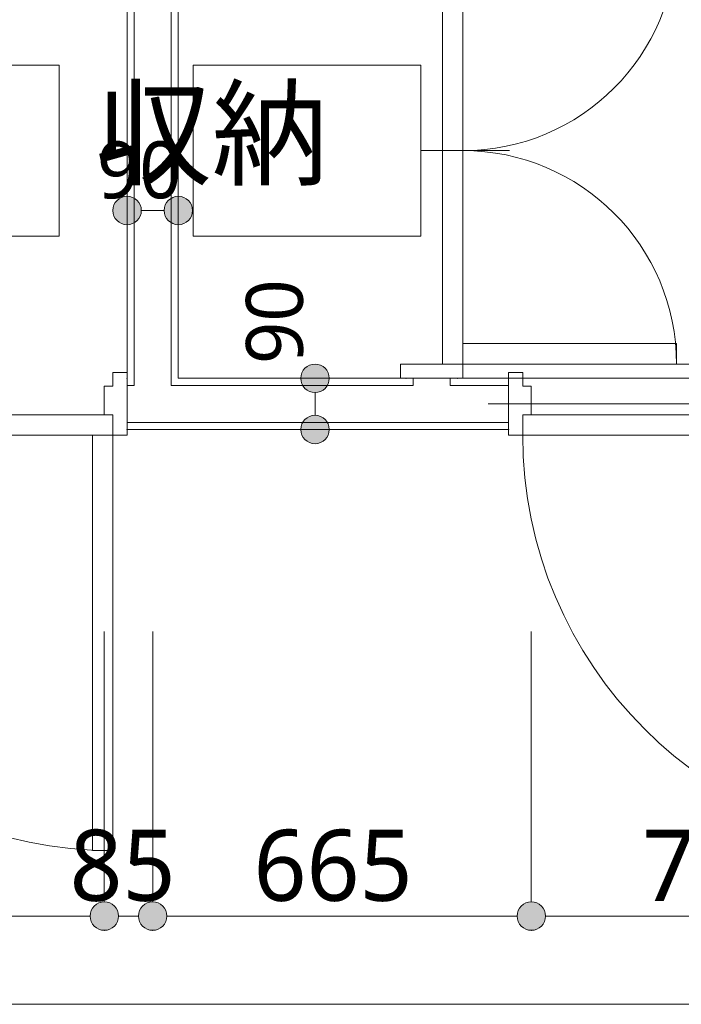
# Model space of a CAD drawing. Header units: millimetres. Extents: x 0 to 841, y 0 to 1188.
# Tile 90 of 98: x 651 to 675, y 1041 to 1075. Entities that reach past the tile are written whole.
import ezdxf
from ezdxf.xclip import XClip

# ---------------------------------------------------------------- set-up
doc = ezdxf.new("R2010")
doc.units = ezdxf.units.MM
doc.header["$MEASUREMENT"] = 0
doc.header["$XCLIPFRAME"] = 0
doc.linetypes.add('Wipeout_Contour', pattern=[1000, 0, -1000])
for name, color, linetype, lineweight in [('Archicadドア_ペン_番号__23', 7, 'Continuous', 15), ('壁-間仕切り_ペン_番号__141', 7, 'Continuous', 15), ('室名.★_ペン_番号__46', 7, 'Continuous', 13), ('寸法_ペン_番号__45', 7, 'Continuous', 13), ('寸法_ペン_番号__46', 7, 'Continuous', 13)]:
    doc.layers.add(name, color=color, linetype=linetype, lineweight=lineweight)
for name, color, linetype, lineweight, true_color in [('Archicadドア_ペン_番号__63', 251, 'Continuous', 5, 0x6a6a6a), ('壁-間仕切り_ペン_番号__161', 251, 'Continuous', 5, 0x6a6a6a), ('室名.★_ペン_番号__85', 251, 'Continuous', 5, 0x6a6a6a), ('寸法_ペン_番号__85', 251, 'Continuous', 5, 0x6a6a6a), ('床_ペン_番号__89', 251, 'Continuous', 5, 0x6a6a6a)]:
    doc.layers.add(name, color=color, linetype=linetype, lineweight=lineweight, true_color=true_color)
for name, color, linetype in [('壁-間仕切り', 7, 'Continuous'), ('室名.★', 7, 'Continuous'), ('寸法', 7, 'Continuous'), ('床', 7, 'Continuous')]:
    doc.layers.add(name, color=color, linetype=linetype)
doc.styles.add('GENERATED_STYLE_1', font='meiryo.ttc')

# ---------------------------------------------------------------- blocks, each defined once
blk = doc.blocks.new('図面_6_6', base_point=(598.263, 1001.922))
at = {"color": 254, "linetype": 'Wipeout_Contour', "lineweight": 0, "ltscale": 22881.22973}
blk.add_wipeout([(488.263, 926.959), (582.263, 926.959), (724.263, 926.959), (724.263, 969.859), (709.263, 969.859), (709.263, 976.959), (724.263, 976.959), (724.263, 1021.959), (686.663, 1021.959), (686.663, 1062.859), (655.963, 1062.859), (655.963, 1094.959), (636.763, 1094.959), (636.763, 1078.959), (614.963, 1078.959), (614.963, 1061.059), (582.263, 1061.059), (582.263, 991.959), (488.263, 991.959)], dxfattribs=at).dxf.layer = '床'
at = {"layer": '寸法', "linetype": 'Continuous', "lineweight": 0, "true_color": 0x000000}
for points in [[(653.763, 1043.959), (653.801, 1043.767), (653.909, 1043.605), (654.071, 1043.497), (654.263, 1043.459), (654.454, 1043.497), (654.616, 1043.605), (654.725, 1043.767), (654.763, 1043.959), (654.725, 1044.15), (654.616, 1044.312), (654.454, 1044.421), (654.263, 1044.459), (654.071, 1044.421), (653.909, 1044.312), (653.801, 1044.15)], [(655.463, 1043.959), (655.501, 1043.767), (655.609, 1043.605), (655.771, 1043.497), (655.963, 1043.459), (656.154, 1043.497), (656.316, 1043.605), (656.425, 1043.767), (656.463, 1043.959), (656.425, 1044.15), (656.316, 1044.312), (656.154, 1044.421), (655.963, 1044.459), (655.771, 1044.421), (655.609, 1044.312), (655.501, 1044.15)], [(668.763, 1043.959), (668.801, 1043.767), (668.909, 1043.605), (669.071, 1043.497), (669.263, 1043.459), (669.454, 1043.497), (669.616, 1043.605), (669.725, 1043.767), (669.763, 1043.959), (669.725, 1044.15), (669.616, 1044.312), (669.454, 1044.421), (669.263, 1044.459), (669.071, 1044.421), (668.909, 1044.312), (668.801, 1044.15)]]:
    blk.add_hatch(color=18, dxfattribs=at).paths.add_polyline_path(points)
at = {"layer": 'Archicadドア_ペン_番号__23', "color": 7, "linetype": 'Continuous', "lineweight": 15}
for p, q in [((654.563, 1062.579), (654.563, 1063.059)), ((654.563, 1063.059), (655.063, 1063.059)), ((654.263, 1061.579), (654.263, 1062.579)), ((654.263, 1062.579), (654.563, 1062.579)), ((669.263, 1062.579), (668.963, 1062.579)), ((669.263, 1061.579), (669.263, 1062.579)), ((639.963, 1061.579), (654.563, 1061.579)), ((654.563, 1061.579), (654.263, 1061.579)), ((654.563, 1060.859), (654.563, 1061.579)), ((654.563, 1061.579), (654.563, 1060.859)), ((668.963, 1060.859), (668.963, 1061.579)), ((668.963, 1061.579), (669.263, 1061.579)), ((668.963, 1061.579), (683.563, 1061.579)), ((668.963, 1060.859), (668.963, 1061.579)), ((654.563, 1060.859), (639.963, 1060.859)), ((655.063, 1060.859), (654.563, 1060.859)), ((668.463, 1060.859), (668.963, 1060.859)), ((683.563, 1060.859), (668.963, 1060.859))]:
    blk.add_line(p, q, dxfattribs=at)
at = {"layer": 'Archicadドア_ペン_番号__63', "color": 251, "linetype": 'Continuous', "lineweight": 5, "true_color": 0x6a6a6a}
for p, q in [((653.843, 1046.259), (653.843, 1060.859)), ((653.843, 1060.859), (654.563, 1060.859)), ((654.563, 1060.859), (654.563, 1046.259)), ((654.563, 1046.259), (653.843, 1046.259))]:
    blk.add_line(p, q, dxfattribs=at)
for centre in [(654.563, 1060.859), (683.563, 1060.859)]:
    blk.add_arc(centre, 14.6, 180, 270, dxfattribs=at)
at = {"layer": '寸法_ペン_番号__45', "color": 7, "linetype": 'Continuous', "lineweight": 13}
for centre in [(654.263, 1043.959), (655.963, 1043.959), (669.263, 1043.959)]:
    blk.add_circle(centre, 0.5, dxfattribs=at)
at = {"layer": '寸法_ペン_番号__85', "color": 251, "linetype": 'Continuous', "lineweight": 5, "true_color": 0x6a6a6a}
for p, q in [((654.263, 1044.459), (654.263, 1053.959)), ((655.963, 1044.459), (655.963, 1053.959)), ((669.263, 1044.459), (669.263, 1053.959)), ((640.763, 1043.959), (653.763, 1043.959)), ((654.763, 1043.959), (655.463, 1043.959)), ((656.463, 1043.959), (668.763, 1043.959)), ((669.763, 1043.959), (682.763, 1043.959))]:
    blk.add_line(p, q, dxfattribs=at)
for p in [(654.263, 1043.459), (655.963, 1043.459), (669.263, 1043.459)]:
    blk.add_point(p, dxfattribs=at)
at = {"layer": '床_ペン_番号__89', "color": 251, "linetype": 'Continuous', "lineweight": 5, "true_color": 0x6a6a6a, "flags": 128}
blk.add_lwpolyline([(488.263, 926.959), (582.263, 926.959), (724.263, 926.959), (724.263, 969.859), (709.263, 969.859), (709.263, 976.959), (724.263, 976.959), (724.263, 1021.959), (686.663, 1021.959), (686.663, 1062.859), (655.963, 1062.859), (655.963, 1094.959), (636.763, 1094.959), (636.763, 1078.959), (614.963, 1078.959), (614.963, 1061.059), (582.263, 1061.059), (582.263, 991.959), (488.263, 991.959)], close=True, dxfattribs=at)
at = {"layer": '寸法_ペン_番号__46', "color": 7, "linetype": 'Continuous', "lineweight": 13, "char_height": 2.5, "attachment_point": 7, "style": 'GENERATED_STYLE_1'}
for s, insert, width in [('\\A1;{\\pql;\\fMeiryo|b0|i0|c128|p0;\\W1.000000;85}', (653.042, 1044.459), 4.14065), ('\\A1;{\\pql;\\fMeiryo|b0|i0|c128|p0;\\W1.000000;665}', (659.507, 1044.459), 6.21095), ('\\A1;{\\pql;\\fMeiryo|b0|i0|c128|p0;\\W1.000000;700}', (673.157, 1044.459), 6.21095)]:
    blk.add_mtext(s, dxfattribs=dict(at, insert=insert, width=width))
at = {"color": 254, "linetype": 'Wipeout_Contour', "lineweight": 0, "ltscale": 4993.874281}
blk.add_wipeout([(655.063, 1062.609), (655.313, 1062.609), (655.313, 1062.859), (655.063, 1062.859)], dxfattribs=at).dxf.layer = '壁-間仕切り'
at = {"color": 254, "linetype": 'Wipeout_Contour', "lineweight": 0, "ltscale": 5002.511375}
blk.add_wipeout([(655.063, 1061.309), (655.063, 1061.059), (668.463, 1061.059), (668.463, 1061.309)], dxfattribs=at).dxf.layer = '壁-間仕切り'
at = {"color": 254, "linetype": 'Wipeout_Contour', "lineweight": 0, "ltscale": 4929.876158}
blk.add_wipeout([(634.863, 1040.859), (634.863, 1040.609), (684.863, 1040.609), (684.863, 1040.859)], dxfattribs=at).dxf.layer = '壁-間仕切り'
at = {"color": 254, "linetype": 'Wipeout_Contour', "lineweight": 0, "ltscale": 5003.925554}
blk.add_wipeout([(640.677, 1067.859), (652.677, 1067.859), (652.677, 1073.859), (640.677, 1073.859)], dxfattribs=at).dxf.layer = '室名.★'
at = {"color": 254, "linetype": 'Wipeout_Contour', "lineweight": 0, "ltscale": 8914.238134}
blk.add_wipeout([(655.963, 1078.959), (655.963, 1062.859), (665.763, 1062.859), (724.263, 1062.859), (724.263, 1094.959), (665.763, 1094.959), (665.763, 1078.959)], dxfattribs=at).dxf.layer = '床'
at = {"layer": 'Archicadドア_ペン_番号__23', "color": 7, "linetype": 'Continuous', "lineweight": 15}
for p, q in [((666.143, 1078.359), (666.143, 1070.859)), ((666.863, 1070.859), (666.863, 1078.359)), ((666.143, 1070.859), (666.143, 1063.359)), ((666.863, 1070.859), (666.143, 1070.859)), ((666.143, 1070.859), (666.863, 1070.859)), ((666.863, 1063.359), (666.863, 1070.859)), ((666.863, 1063.359), (664.663, 1063.359)), ((666.143, 1063.359), (666.863, 1063.359)), ((668.963, 1063.059), (668.463, 1063.059)), ((668.963, 1062.579), (668.963, 1063.059))]:
    blk.add_line(p, q, dxfattribs=at)
for p in [(655.063, 1062.859), (655.063, 1061.059), (668.463, 1061.059)]:
    blk.add_point(p, dxfattribs=at)
at = {"layer": 'Archicadドア_ペン_番号__63', "color": 251, "linetype": 'Continuous', "lineweight": 5, "true_color": 0x6a6a6a}
for p, q in [((668.503, 1070.859), (664.503, 1070.859)), ((674.363, 1064.079), (666.863, 1064.079)), ((666.863, 1064.079), (666.863, 1063.359)), ((674.363, 1063.359), (674.363, 1064.079)), ((666.863, 1063.359), (674.363, 1063.359))]:
    blk.add_line(p, q, dxfattribs=at)
for centre, start, end in [((666.863, 1078.359), 270, 0), ((666.863, 1063.359), 0, 90)]:
    blk.add_arc(centre, 7.5, start, end, dxfattribs=at)
at = {"layer": '壁-間仕切り_ペン_番号__141', "color": 7, "linetype": 'Continuous', "lineweight": 15, "flags": 128}
for points in [[(655.063, 1061.059), (668.463, 1061.059)], [(684.863, 1040.859), (634.863, 1040.859)]]:
    blk.add_lwpolyline(points, dxfattribs=at)
at = {"layer": '室名.★_ペン_番号__85', "color": 251, "linetype": 'Continuous', "lineweight": 5, "true_color": 0x6a6a6a, "flags": 128}
blk.add_lwpolyline([(640.677, 1067.859), (652.677, 1067.859), (652.677, 1073.859), (640.677, 1073.859)], close=True, dxfattribs=at)
at = {"layer": '寸法_ペン_番号__85', "color": 251, "linetype": 'Continuous', "lineweight": 5, "true_color": 0x6a6a6a}
blk.add_line((677.247, 1063.359), (667.747, 1063.359), dxfattribs=at)
at = {"layer": '床_ペン_番号__89', "color": 251, "linetype": 'Continuous', "lineweight": 5, "true_color": 0x6a6a6a, "flags": 128}
blk.add_lwpolyline([(655.963, 1078.959), (655.963, 1062.859), (665.763, 1062.859), (724.263, 1062.859), (724.263, 1094.959), (665.763, 1094.959), (665.763, 1078.959)], close=True, dxfattribs=at)
at = {"layer": '寸法_ペン_番号__46', "color": 7, "linetype": 'Continuous', "lineweight": 13, "insert": (661.266, 1063.359), "char_height": 2, "width": 3.31252, "attachment_point": 7, "rotation": 90, "style": 'GENERATED_STYLE_1'}
blk.add_mtext('\\A1;{\\pql;\\fMeiryo|b0|i0|c128|p0;\\W1.000000;90}', dxfattribs=at)
at = {"color": 254, "linetype": 'Wipeout_Contour', "lineweight": 0, "ltscale": 5014.557187}
blk.add_wipeout([(664.863, 1062.609), (665.113, 1062.609), (665.113, 1062.859), (664.863, 1062.859)], dxfattribs=at).dxf.layer = '壁-間仕切り'
at = {"color": 254, "linetype": 'Wipeout_Contour', "lineweight": 0, "ltscale": 5020.028722}
blk.add_wipeout([(666.663, 1062.859), (666.663, 1062.609), (668.463, 1062.609), (668.463, 1062.859)], dxfattribs=at).dxf.layer = '壁-間仕切り'
at = {"layer": 'Archicadドア_ペン_番号__23', "color": 7, "linetype": 'Continuous', "lineweight": 15}
blk.add_line((666.863, 1062.859), (666.863, 1063.359), dxfattribs=at)
blk.add_point((668.463, 1062.859), dxfattribs=at)
at = {"color": 254, "linetype": 'Wipeout_Contour', "lineweight": 0, "ltscale": 5005.84002}
blk.add_wipeout([(656.863, 1062.609), (664.863, 1062.609), (664.863, 1062.859), (656.863, 1062.859)], dxfattribs=at).dxf.layer = '壁-間仕切り'
at = {"color": 254, "linetype": 'Wipeout_Contour', "lineweight": 0, "ltscale": 5017.848703}
blk.add_wipeout([(666.413, 1062.609), (666.663, 1062.609), (666.663, 1062.859), (666.413, 1062.859)], dxfattribs=at).dxf.layer = '壁-間仕切り'
at = {"layer": 'Archicadドア_ペン_番号__23', "color": 7, "linetype": 'Continuous', "lineweight": 15}
blk.add_line((664.663, 1063.359), (664.663, 1062.859), dxfattribs=at)
for p in [(664.863, 1062.859), (666.663, 1062.859)]:
    blk.add_point(p, dxfattribs=at)
at = {"layer": '壁-間仕切り_ペン_番号__141', "color": 7, "linetype": 'Continuous', "lineweight": 15, "flags": 128}
blk.add_lwpolyline([(668.463, 1062.859), (666.663, 1062.859)], dxfattribs=at)
at = {"color": 254, "linetype": 'Wipeout_Contour', "lineweight": 0, "ltscale": 4997.130784}
blk.add_wipeout([(656.613, 1062.609), (656.863, 1062.609), (656.863, 1062.859), (656.613, 1062.859)], dxfattribs=at).dxf.layer = '壁-間仕切り'
at = {"color": 254, "linetype": 'Wipeout_Contour', "lineweight": 0, "ltscale": 5017.137839}
blk.add_wipeout([(666.413, 1061.309), (668.463, 1061.309), (668.463, 1062.609), (666.413, 1062.609)], dxfattribs=at).dxf.layer = '壁-間仕切り'
at = {"layer": 'Archicadドア_ペン_番号__23', "color": 7, "linetype": 'Continuous', "lineweight": 15}
for p, q in [((668.463, 1063.059), (668.463, 1062.559)), ((668.463, 1061.359), (668.463, 1060.859))]:
    blk.add_line(p, q, dxfattribs=at)
at = {"layer": '壁-間仕切り_ペン_番号__141', "color": 7, "linetype": 'Continuous', "lineweight": 15}
for p, q in [((668.463, 1062.609), (668.463, 1062.859)), ((668.463, 1061.309), (668.463, 1062.609)), ((668.463, 1061.059), (668.463, 1061.309))]:
    blk.add_line(p, q, dxfattribs=at)
at = {"layer": '壁-間仕切り_ペン_番号__141', "color": 7, "linetype": 'Continuous', "lineweight": 15, "flags": 128}
blk.add_lwpolyline([(664.863, 1062.859), (656.863, 1062.859)], dxfattribs=at)
at = {"layer": '寸法_ペン_番号__85', "color": 251, "linetype": 'Continuous', "lineweight": 5, "true_color": 0x6a6a6a}
blk.add_line((677.247, 1061.959), (667.747, 1061.959), dxfattribs=at)
at = {"color": 254, "linetype": 'Wipeout_Contour', "lineweight": 0, "ltscale": 5013.575355}
blk.add_wipeout([(665.113, 1061.309), (666.413, 1061.309), (666.413, 1062.609), (665.113, 1062.609)], dxfattribs=at).dxf.layer = '壁-間仕切り'
at = {"layer": '壁-間仕切り_ペン_番号__161', "color": 251, "linetype": 'Continuous', "lineweight": 5, "true_color": 0x6a6a6a}
for p, q in [((666.413, 1062.609), (666.413, 1062.859)), ((668.463, 1062.609), (666.413, 1062.609)), ((666.413, 1061.309), (668.463, 1061.309))]:
    blk.add_line(p, q, dxfattribs=at)
at = {"color": 254, "linetype": 'Wipeout_Contour', "lineweight": 0, "ltscale": 5003.209778}
blk.add_wipeout([(656.613, 1061.309), (665.113, 1061.309), (665.113, 1062.609), (656.613, 1062.609)], dxfattribs=at).dxf.layer = '壁-間仕切り'
at = {"layer": '寸法', "linetype": 'Continuous', "lineweight": 0, "true_color": 0x000000}
for points in [[(661.166, 1062.859), (661.205, 1062.667), (661.313, 1062.505), (661.475, 1062.397), (661.666, 1062.359), (661.858, 1062.397), (662.02, 1062.505), (662.128, 1062.667), (662.166, 1062.859), (662.128, 1063.05), (662.02, 1063.212), (661.858, 1063.321), (661.666, 1063.359), (661.475, 1063.321), (661.313, 1063.212), (661.205, 1063.05)], [(661.166, 1061.059), (661.205, 1060.867), (661.313, 1060.705), (661.475, 1060.597), (661.666, 1060.559), (661.858, 1060.597), (662.02, 1060.705), (662.128, 1060.867), (662.166, 1061.059), (662.128, 1061.25), (662.02, 1061.412), (661.858, 1061.521), (661.666, 1061.559), (661.475, 1061.521), (661.313, 1061.412), (661.205, 1061.25)]]:
    blk.add_hatch(color=18, dxfattribs=at).paths.add_polyline_path(points)
at = {"layer": '壁-間仕切り_ペン_番号__161', "color": 251, "linetype": 'Continuous', "lineweight": 5, "true_color": 0x6a6a6a}
for p, q in [((665.113, 1062.859), (665.113, 1062.609)), ((665.113, 1061.309), (666.413, 1061.309))]:
    blk.add_line(p, q, dxfattribs=at)
at = {"layer": '寸法_ペン_番号__45', "color": 7, "linetype": 'Continuous', "lineweight": 13}
for centre in [(661.666, 1062.859), (661.666, 1061.059)]:
    blk.add_circle(centre, 0.5, dxfattribs=at)
at = {"layer": '寸法_ペン_番号__85', "color": 251, "linetype": 'Continuous', "lineweight": 5, "true_color": 0x6a6a6a}
blk.add_line((661.666, 1062.359), (661.666, 1061.559), dxfattribs=at)
at = {"color": 254, "linetype": 'Wipeout_Contour', "lineweight": 0, "ltscale": 4992.864048}
blk.add_wipeout([(655.313, 1061.309), (656.613, 1061.309), (656.613, 1062.609), (655.313, 1062.609)], dxfattribs=at).dxf.layer = '壁-間仕切り'
at = {"layer": '壁-間仕切り_ペン_番号__161', "color": 251, "linetype": 'Continuous', "lineweight": 5, "true_color": 0x6a6a6a}
for p, q in [((656.613, 1062.609), (656.613, 1062.859)), ((665.113, 1062.609), (656.613, 1062.609)), ((656.613, 1061.309), (665.113, 1061.309))]:
    blk.add_line(p, q, dxfattribs=at)
at = {"color": 254, "linetype": 'Wipeout_Contour', "lineweight": 0, "ltscale": 4991.235537}
blk.add_wipeout([(655.063, 1061.309), (655.313, 1061.309), (655.313, 1062.609), (655.063, 1062.609)], dxfattribs=at).dxf.layer = '壁-間仕切り'
at = {"layer": 'Archicadドア_ペン_番号__23', "color": 7, "linetype": 'Continuous', "lineweight": 15}
for p, q in [((655.063, 1063.059), (655.063, 1062.559)), ((655.063, 1061.359), (655.063, 1060.859))]:
    blk.add_line(p, q, dxfattribs=at)
at = {"layer": '壁-間仕切り_ペン_番号__141', "color": 7, "linetype": 'Continuous', "lineweight": 15}
for p, q in [((655.063, 1062.609), (655.063, 1062.859)), ((655.063, 1061.309), (655.063, 1062.609)), ((655.063, 1061.059), (655.063, 1061.309))]:
    blk.add_line(p, q, dxfattribs=at)
at = {"layer": '壁-間仕切り_ペン_番号__161', "color": 251, "linetype": 'Continuous', "lineweight": 5, "true_color": 0x6a6a6a}
for p, q in [((655.313, 1062.859), (655.313, 1062.609)), ((655.313, 1062.609), (655.063, 1062.609)), ((655.063, 1061.309), (655.313, 1061.309)), ((655.313, 1061.309), (656.613, 1061.309))]:
    blk.add_line(p, q, dxfattribs=at)
at = {"color": 254, "linetype": 'Wipeout_Contour', "lineweight": 0, "ltscale": 5016.202346}
blk.add_wipeout([(665.113, 1062.609), (666.413, 1062.609), (666.413, 1062.859), (665.113, 1062.859)], dxfattribs=at).dxf.layer = '壁-間仕切り'
at = {"layer": 'Archicadドア_ペン_番号__23', "color": 7, "linetype": 'Continuous', "lineweight": 15}
for p, q in [((664.663, 1062.859), (665.163, 1062.859)), ((666.363, 1062.859), (666.863, 1062.859))]:
    blk.add_line(p, q, dxfattribs=at)
at = {"layer": '壁-間仕切り_ペン_番号__141', "color": 7, "linetype": 'Continuous', "lineweight": 15}
for p, q in [((665.113, 1062.859), (664.863, 1062.859)), ((666.413, 1062.859), (665.113, 1062.859)), ((666.663, 1062.859), (666.413, 1062.859))]:
    blk.add_line(p, q, dxfattribs=at)
at = {"layer": '壁-間仕切り_ペン_番号__161', "color": 251, "linetype": 'Continuous', "lineweight": 5, "true_color": 0x6a6a6a}
for p, q in [((665.113, 1062.859), (665.113, 1062.609)), ((666.413, 1062.609), (666.413, 1062.859))]:
    blk.add_line(p, q, dxfattribs=at)
at = {"color": 254, "linetype": 'Wipeout_Contour', "lineweight": 0, "ltscale": 4995.501932}
blk.add_wipeout([(655.313, 1062.609), (656.613, 1062.609), (656.613, 1062.859), (655.313, 1062.859)], dxfattribs=at).dxf.layer = '壁-間仕切り'
at = {"color": 254, "linetype": 'Wipeout_Contour', "lineweight": 0, "ltscale": 5023.128765}
blk.add_wipeout([(655.063, 1079.759), (655.063, 1062.859), (655.313, 1062.859), (655.313, 1079.759)], dxfattribs=at).dxf.layer = '壁-間仕切り'
at = {"color": 254, "linetype": 'Wipeout_Contour', "lineweight": 0, "ltscale": 5024.829027}
blk.add_wipeout([(656.613, 1078.859), (656.613, 1062.859), (656.863, 1062.859), (656.863, 1078.859)], dxfattribs=at).dxf.layer = '壁-間仕切り'
at = {"layer": '壁-間仕切り_ペン_番号__141', "color": 7, "linetype": 'Continuous', "lineweight": 15, "flags": 128}
for points in [[(655.063, 1079.759), (655.063, 1062.859)], [(656.863, 1062.859), (656.863, 1078.859)]]:
    blk.add_lwpolyline(points, dxfattribs=at)
at = {"color": 254, "linetype": 'Wipeout_Contour', "lineweight": 0, "ltscale": 5023.636269}
blk.add_wipeout([(655.313, 1079.109), (655.313, 1062.859), (656.613, 1062.859), (656.613, 1079.109)], dxfattribs=at).dxf.layer = '壁-間仕切り'
at = {"layer": '寸法', "linetype": 'Continuous', "lineweight": 0, "true_color": 0x000000}
blk.add_hatch(color=18, dxfattribs=at).paths.add_polyline_path([(654.563, 1068.755), (654.601, 1068.564), (654.709, 1068.401), (654.871, 1068.293), (655.063, 1068.255), (655.254, 1068.293), (655.416, 1068.401), (655.525, 1068.564), (655.563, 1068.755), (655.525, 1068.946), (655.416, 1069.108), (655.254, 1069.217), (655.063, 1069.255), (654.871, 1069.217), (654.709, 1069.108), (654.601, 1068.946)])
at = {"layer": '壁-間仕切り_ペン_番号__161', "color": 251, "linetype": 'Continuous', "lineweight": 5, "true_color": 0x6a6a6a}
for p, q in [((655.313, 1079.109), (655.313, 1062.859)), ((656.613, 1062.859), (656.613, 1079.109)), ((655.313, 1062.859), (655.313, 1062.609)), ((656.613, 1062.609), (656.613, 1062.859))]:
    blk.add_line(p, q, dxfattribs=at)
at = {"layer": '寸法_ペン_番号__45', "color": 7, "linetype": 'Continuous', "lineweight": 13}
blk.add_circle((655.063, 1068.755), 0.5, dxfattribs=at)
at = {"layer": '寸法_ペン_番号__85', "color": 251, "linetype": 'Continuous', "lineweight": 5, "true_color": 0x6a6a6a}
blk.add_line((655.563, 1068.755), (656.363, 1068.755), dxfattribs=at)
at = {"layer": '室名.★_ペン_番号__46', "color": 7, "linetype": 'Continuous', "lineweight": 13, "char_height": 3, "attachment_point": 2, "style": 'GENERATED_STYLE_1'}
for s, insert in [('\\A1;{\\pqc;\\pt0,920;\\fMeiryo|b0|i0|c128|p0;\\W1.000000;PS3\\fMeiryo|b0|i0|c128|p0;\\W1.000000;\\A1{\\H.66x;\\S^  ;}\\fMeiryo|b0|i0|c128|p0;\\W1.000000;\\fMeiryo|b0|i0|c128|p0;\\W1.000000;\\A1{\\H.66x;\\S^  ;}\\fMeiryo|b0|i0|c128|p0;\\W1.000000;\\fMeiryo|b0|i0|c128|p0;\\W1.000000;\\fMeiryo|b0|i0|c128|p0;\\W1.000000;\\fMeiryo|b0|i0|c128|p0;\\W1.000000;\\fMeiryo|b0|i0|c128|p0;\\W1.000000;\\fMeiryo|b0|i0|c128|p0;\\W1.000000;\\fMeiryo|b0|i0|c128|p0;\\W1.000000;\\A1{\\H.66x;\\S^  ;}\\fMeiryo|b0|i0|c128|p0;\\W1.000000;\\fMeiryo|b0|i0|c128|p0;\\W1.000000;\\A1{\\H.66x;\\S^  ;}\\fMeiryo|b0|i0|c128|p0;\\W1.000000;\\fMeiryo|b0|i0|c128|p0;\\W1.000000;\\fMeiryo|b0|i0|c128|p0;\\W1.000000;\\fMeiryo|b0|i0|c128|p0;\\W1.000000;\\fMeiryo|b0|i0|c128|p0;\\W1.000000;\\fMeiryo|b0|i0|c128|p0;\\W1.000000;\\fMeiryo|b0|i0|c128|p0;\\W1.000000;\\A1{\\H.66x;\\S^  ;}\\fMeiryo|b0|i0|c128|p0;\\W1.000000;\\fMeiryo|b0|i0|c128|p0;\\W1.000000;\\A1{\\H.66x;\\S^  ;}\\fMeiryo|b0|i0|c128|p0;\\W1.000000;\\fMeiryo|b0|i0|c128|p0;\\W1.000000;\\fMeiryo|b0|i0|c128|p0;\\W1.000000;\\fMeiryo|b0|i0|c128|p0;\\W1.000000;\\fMeiryo|b0|i0|c128|p0;\\W1.000000;\\fMeiryo|b0|i0|c128|p0;\\W1.000000;\\fMeiryo|b0|i0|c128|p0;\\W1.000000;\\A1{\\H.66x;\\S^  ;}\\fMeiryo|b0|i0|c128|p0;\\W1.000000;\\fMeiryo|b0|i0|c128|p0;\\W1.000000;\\A1{\\H.66x;\\S^  ;}\\fMeiryo|b0|i0|c128|p0;\\W1.000000;\\fMeiryo|b0|i0|c128|p0;\\W1.000000;\\fMeiryo|b0|i0|c128|p0;\\W1.000000;\\fMeiryo|b0|i0|c128|p0;\\W1.000000;\\fMeiryo|b0|i0|c128|p0;\\W1.000000;\\fMeiryo|b0|i0|c128|p0;\\W1.000000;\\fMeiryo|b0|i0|c128|p0;\\W1.000000;\\A1{\\H.66x;\\S^  ;}\\fMeiryo|b0|i0|c128|p0;\\W1.000000;\\fMeiryo|b0|i0|c128|p0;\\W1.000000;\\A1{\\H.66x;\\S^  ;}\\fMeiryo|b0|i0|c128|p0;\\W1.000000;\\fMeiryo|b0|i0|c128|p0;\\W1.000000;\\fMeiryo|b0|i0|c128|p0;\\W1.000000;\\fMeiryo|b0|i0|c128|p0;\\W1.000000;\\fMeiryo|b0|i0|c128|p0;\\W1.000000;\\fMeiryo|b0|i0|c128|p0;\\W1.000000;\\fMeiryo|b0|i0|c128|p0;\\W1.000000;\\fMeiryo|b0|i0|c128|p0;\\W1.000000;}', (660.863, 1085.458)), ('\\A1;{\\pqc;\\pt0,920;\\fMeiryo|b0|i0|c128|p0;\\W1.000000;トイレ\\fMeiryo|b0|i0|c128|p0;\\W1.000000;\\A1{\\H.66x;\\S^  ;}\\fMeiryo|b0|i0|c128|p0;\\W1.000000;\\fMeiryo|b0|i0|c128|p0;\\W1.000000;\\A1{\\H.66x;\\S^  ;}\\fMeiryo|b0|i0|c128|p0;\\W1.000000;\\fMeiryo|b0|i0|c128|p0;\\W1.000000;\\fMeiryo|b0|i0|c128|p0;\\W1.000000;\\fMeiryo|b0|i0|c128|p0;\\W1.000000;\\fMeiryo|b0|i0|c128|p0;\\W1.000000;\\fMeiryo|b0|i0|c128|p0;\\W1.000000;\\fMeiryo|b0|i0|c128|p0;\\W1.000000;\\A1{\\H.66x;\\S^  ;}\\fMeiryo|b0|i0|c128|p0;\\W1.000000;\\fMeiryo|b0|i0|c128|p0;\\W1.000000;\\A1{\\H.66x;\\S^  ;}\\fMeiryo|b0|i0|c128|p0;\\W1.000000;\\fMeiryo|b0|i0|c128|p0;\\W1.000000;\\fMeiryo|b0|i0|c128|p0;\\W1.000000;\\fMeiryo|b0|i0|c128|p0;\\W1.000000;\\fMeiryo|b0|i0|c128|p0;\\W1.000000;\\fMeiryo|b0|i0|c128|p0;\\W1.000000;\\fMeiryo|b0|i0|c128|p0;\\W1.000000;\\A1{\\H.66x;\\S^  ;}\\fMeiryo|b0|i0|c128|p0;\\W1.000000;\\fMeiryo|b0|i0|c128|p0;\\W1.000000;\\A1{\\H.66x;\\S^  ;}\\fMeiryo|b0|i0|c128|p0;\\W1.000000;\\fMeiryo|b0|i0|c128|p0;\\W1.000000;\\fMeiryo|b0|i0|c128|p0;\\W1.000000;\\fMeiryo|b0|i0|c128|p0;\\W1.000000;\\fMeiryo|b0|i0|c128|p0;\\W1.000000;\\fMeiryo|b0|i0|c128|p0;\\W1.000000;\\fMeiryo|b0|i0|c128|p0;\\W1.000000;\\A1{\\H.66x;\\S^  ;}\\fMeiryo|b0|i0|c128|p0;\\W1.000000;\\fMeiryo|b0|i0|c128|p0;\\W1.000000;\\A1{\\H.66x;\\S^  ;}\\fMeiryo|b0|i0|c128|p0;\\W1.000000;\\fMeiryo|b0|i0|c128|p0;\\W1.000000;\\fMeiryo|b0|i0|c128|p0;\\W1.000000;\\fMeiryo|b0|i0|c128|p0;\\W1.000000;\\fMeiryo|b0|i0|c128|p0;\\W1.000000;\\fMeiryo|b0|i0|c128|p0;\\W1.000000;\\fMeiryo|b0|i0|c128|p0;\\W1.000000;\\A1{\\H.66x;\\S^  ;}\\fMeiryo|b0|i0|c128|p0;\\W1.000000;\\fMeiryo|b0|i0|c128|p0;\\W1.000000;\\A1{\\H.66x;\\S^  ;}\\fMeiryo|b0|i0|c128|p0;\\W1.000000;\\fMeiryo|b0|i0|c128|p0;\\W1.000000;\\fMeiryo|b0|i0|c128|p0;\\W1.000000;\\fMeiryo|b0|i0|c128|p0;\\W1.000000;\\fMeiryo|b0|i0|c128|p0;\\W1.000000;\\fMeiryo|b0|i0|c128|p0;\\W1.000000;\\fMeiryo|b0|i0|c128|p0;\\W1.000000;\\fMeiryo|b0|i0|c128|p0;\\W1.000000;}', (646.677, 1072.828))]:
    blk.add_mtext(s, dxfattribs=dict(at, insert=insert))
at = {"layer": '寸法_ペン_番号__46', "color": 7, "linetype": 'Continuous', "lineweight": 13, "insert": (654.002, 1069.155), "char_height": 2, "width": 3.31252, "attachment_point": 7, "style": 'GENERATED_STYLE_1'}
blk.add_mtext('\\A1;{\\pql;\\fMeiryo|b0|i0|c128|p0;\\W1.000000;90}', dxfattribs=at)
at = {"color": 254, "linetype": 'Wipeout_Contour', "lineweight": 0, "ltscale": 5034.566045}
blk.add_wipeout([(657.384, 1067.859), (665.384, 1067.859), (665.384, 1073.859), (657.384, 1073.859)], dxfattribs=at).dxf.layer = '室名.★'
at = {"layer": '寸法', "linetype": 'Continuous', "lineweight": 0, "true_color": 0x000000}
blk.add_hatch(color=18, dxfattribs=at).paths.add_polyline_path([(656.363, 1068.755), (656.401, 1068.564), (656.509, 1068.401), (656.671, 1068.293), (656.863, 1068.255), (657.054, 1068.293), (657.216, 1068.401), (657.325, 1068.564), (657.363, 1068.755), (657.325, 1068.946), (657.216, 1069.108), (657.054, 1069.217), (656.863, 1069.255), (656.671, 1069.217), (656.509, 1069.108), (656.401, 1068.946)])
at = {"layer": '室名.★_ペン_番号__85', "color": 251, "linetype": 'Continuous', "lineweight": 5, "true_color": 0x6a6a6a, "flags": 128}
blk.add_lwpolyline([(657.384, 1067.859), (665.384, 1067.859), (665.384, 1073.859), (657.384, 1073.859)], close=True, dxfattribs=at)
at = {"layer": '寸法_ペン_番号__45', "color": 7, "linetype": 'Continuous', "lineweight": 13}
blk.add_circle((656.863, 1068.755), 0.5, dxfattribs=at)
at = {"layer": '室名.★_ペン_番号__46', "color": 7, "linetype": 'Continuous', "lineweight": 13, "insert": (661.384, 1072.964), "char_height": 3, "attachment_point": 2, "style": 'GENERATED_STYLE_1'}
blk.add_mtext('\\A1;{\\pqc;\\pt0,920;\\fMeiryo|b0|i0|c128|p0;\\W1.000000;収納\\fMeiryo|b0|i0|c128|p0;\\W1.000000;\\A1{\\H.66x;\\S^  ;}\\fMeiryo|b0|i0|c128|p0;\\W1.000000;\\fMeiryo|b0|i0|c128|p0;\\W1.000000;\\A1{\\H.66x;\\S^  ;}\\fMeiryo|b0|i0|c128|p0;\\W1.000000;\\fMeiryo|b0|i0|c128|p0;\\W1.000000;\\fMeiryo|b0|i0|c128|p0;\\W1.000000;\\fMeiryo|b0|i0|c128|p0;\\W1.000000;\\fMeiryo|b0|i0|c128|p0;\\W1.000000;\\fMeiryo|b0|i0|c128|p0;\\W1.000000;\\fMeiryo|b0|i0|c128|p0;\\W1.000000;\\A1{\\H.66x;\\S^  ;}\\fMeiryo|b0|i0|c128|p0;\\W1.000000;\\fMeiryo|b0|i0|c128|p0;\\W1.000000;\\A1{\\H.66x;\\S^  ;}\\fMeiryo|b0|i0|c128|p0;\\W1.000000;\\fMeiryo|b0|i0|c128|p0;\\W1.000000;\\fMeiryo|b0|i0|c128|p0;\\W1.000000;\\fMeiryo|b0|i0|c128|p0;\\W1.000000;\\fMeiryo|b0|i0|c128|p0;\\W1.000000;\\fMeiryo|b0|i0|c128|p0;\\W1.000000;\\fMeiryo|b0|i0|c128|p0;\\W1.000000;\\A1{\\H.66x;\\S^  ;}\\fMeiryo|b0|i0|c128|p0;\\W1.000000;\\fMeiryo|b0|i0|c128|p0;\\W1.000000;\\A1{\\H.66x;\\S^  ;}\\fMeiryo|b0|i0|c128|p0;\\W1.000000;\\fMeiryo|b0|i0|c128|p0;\\W1.000000;\\fMeiryo|b0|i0|c128|p0;\\W1.000000;\\fMeiryo|b0|i0|c128|p0;\\W1.000000;\\fMeiryo|b0|i0|c128|p0;\\W1.000000;\\fMeiryo|b0|i0|c128|p0;\\W1.000000;\\fMeiryo|b0|i0|c128|p0;\\W1.000000;\\A1{\\H.66x;\\S^  ;}\\fMeiryo|b0|i0|c128|p0;\\W1.000000;\\fMeiryo|b0|i0|c128|p0;\\W1.000000;\\A1{\\H.66x;\\S^  ;}\\fMeiryo|b0|i0|c128|p0;\\W1.000000;\\fMeiryo|b0|i0|c128|p0;\\W1.000000;\\fMeiryo|b0|i0|c128|p0;\\W1.000000;\\fMeiryo|b0|i0|c128|p0;\\W1.000000;\\fMeiryo|b0|i0|c128|p0;\\W1.000000;\\fMeiryo|b0|i0|c128|p0;\\W1.000000;\\fMeiryo|b0|i0|c128|p0;\\W1.000000;\\A1{\\H.66x;\\S^  ;}\\fMeiryo|b0|i0|c128|p0;\\W1.000000;\\fMeiryo|b0|i0|c128|p0;\\W1.000000;\\A1{\\H.66x;\\S^  ;}\\fMeiryo|b0|i0|c128|p0;\\W1.000000;\\fMeiryo|b0|i0|c128|p0;\\W1.000000;\\fMeiryo|b0|i0|c128|p0;\\W1.000000;\\fMeiryo|b0|i0|c128|p0;\\W1.000000;\\fMeiryo|b0|i0|c128|p0;\\W1.000000;\\fMeiryo|b0|i0|c128|p0;\\W1.000000;\\fMeiryo|b0|i0|c128|p0;\\W1.000000;\\fMeiryo|b0|i0|c128|p0;\\W1.000000;}', dxfattribs=at)

msp = doc.modelspace()

# ---------------------------------------------------------------- block references
at = {"color": 7, "linetype": 'Continuous', "lineweight": 5}
ref = msp.add_blockref('図面_6_6', (598.263, 1001.922), dxfattribs=at)
XClip(ref).set_block_clipping_path([(424.0552611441, 854.4891387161), (772.4698611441, 1149.3547809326)])

doc.saveas('drawing.dxf')
